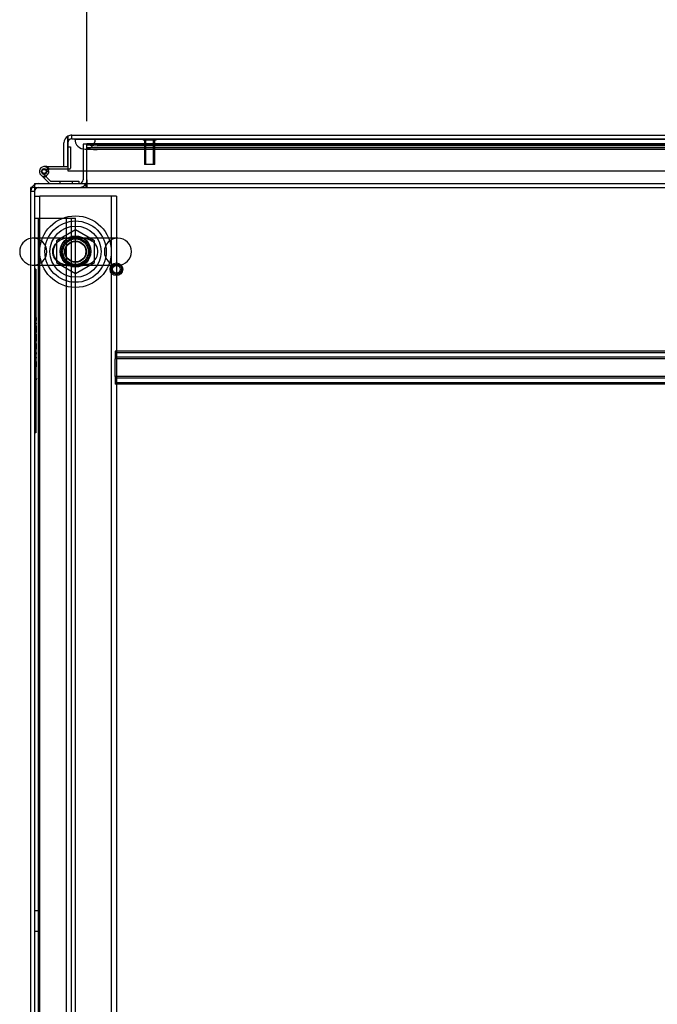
# Model space of a CAD drawing. Header units: inches. Extents: x 1 to 359, y -2 to 239.
# Tile 10 of 65: x 104 to 120, y 25 to 49. Entities that reach past the tile are written whole.
import ezdxf
from ezdxf.enums import TextEntityAlignment as Align
from ezdxf.lldxf.tags import DXFTag

# ---------------------------------------------------------------- set-up
doc = ezdxf.new("R2010")
doc.units = ezdxf.units.IN
doc.header["$MEASUREMENT"] = 0
for name, color, linetype in [('COM53964-5', 7, 'Continuous'), ('COM54746-60', 7, 'Continuous'), ('COM56676-2', 7, 'Continuous'), ('COM70216', 7, 'Continuous'), ('COM70220', 7, 'Continuous'), ('COM71195-7', 7, 'Continuous'), ('COM71298-9', 7, 'Continuous'), ('COM71299-9', 7, 'Continuous'), ('COM71300-10', 7, 'Continuous'), ('Default', 7, 'Continuous'), ('NTS18024', 7, 'Continuous'), ('QLB20185', 7, 'Continuous'), ('SCS86414', 7, 'Continuous'), ('STD26258', 7, 'Continuous'), ('WAF25377', 7, 'Continuous'), ('WAM254785', 7, 'Continuous')]:
    doc.layers.add(name, color=color, linetype=linetype)
doc.styles.add('SEACAD_Times_New_Roman', font='times.ttf')
tags = doc.linetypes.add('HIDDEN2', pattern=[0.1875, 0.125, -0.0625]).pattern_tags.tags
tags[6:7] = [DXFTag(74, 4), DXFTag(75, 0), DXFTag(340, '0'), DXFTag(46, 0.0), DXFTag(50, 0.0), DXFTag(44, 0.0), DXFTag(45, 0.0)]
tags[4:5] = [DXFTag(74, 4), DXFTag(75, 0), DXFTag(340, '0'), DXFTag(46, 0.0), DXFTag(50, 0.0), DXFTag(44, 0.0), DXFTag(45, 0.0)]
doc.dimstyles.new('HAMMOND_(STH_-_540x360)', dxfattribs={"dimtxt": 2, "dimasz": 2.5, "dimexe": 1, "dimexo": 1, "dimgap": 0.5, "dimtad": 0, "dimtih": 1, "dimtoh": 1, "dimzin": 0, "dimdsep": 46, "dimtxsty": 'SEACAD_Times_New_Roman', "dimblk1": '_SE_FILLED', "dimblk2": '_SE_FILLED', "dimsah": 1, "dimcen": 1, "dimadec": 0, "dimazin": 0, "dimtfac": 0.8, "dimtofl": 0, "dimtmove": 0, "dimatfit": 3, "dimfxl": 1, "dimtolj": 1, "dimtzin": 0, "dimarcsym": 0})

# ---------------------------------------------------------------- blocks, each defined once
blk = doc.blocks.new('SE2')
at = {"layer": 'COM53964-5', "color": 7, "linetype": 'HIDDEN2'}
for p, q in [((104.383, 43.976), (104.521, 43.976)), ((104.478, 9.601), (104.478, 43.976)), ((104.521, 43.976), (105.245, 43.976)), ((105.162, 9.601), (105.162, 43.976)), ((105.245, 43.976), (105.383, 43.976)), ((105.288, 9.601), (105.288, 43.976)), ((105.383, 9.601), (105.383, 43.976)), ((104.478, 27.038), (104.383, 27.038)), ((104.383, 26.538), (104.478, 26.538))]:
    blk.add_line(p, q, dxfattribs=at)
at = {"layer": 'COM54746-60', "color": 7, "linetype": 'Continuous'}
for p, q in [((105.195, 45.721), (105.196, 45.721)), ((104.748, 44.819), (104.537, 45.03)), ((104.579, 45.075), (104.774, 44.881)), ((104.683, 45.234), (104.615, 45.234)), ((104.732, 45.117), (104.67, 45.117)), ((104.683, 45.234), (105.195, 45.234)), ((104.719, 45.172), (104.739, 45.172)), ((105.196, 45.172), (104.739, 45.172)), ((105.195, 45.234), (105.195, 45.236)), ((104.774, 44.881), (105.467, 44.881)), ((105.467, 44.881), (105.467, 44.819))]:
    blk.add_line(p, q, dxfattribs=at)
at = {"layer": 'COM54746-60', "color": 7, "linetype": 'HIDDEN2'}
for p, q in [((105.196, 45.721), (105.257, 45.721)), ((105.257, 45.721), (105.257, 45.197)), ((104.553, 45.104), (104.553, 45.129)), ((104.603, 45.179), (104.628, 45.179)), ((104.628, 45.054), (104.603, 45.054)), ((104.615, 45.172), (104.719, 45.172)), ((104.732, 45.127), (104.67, 45.122)), ((104.678, 45.129), (104.678, 45.104)), ((105.232, 45.172), (105.196, 45.172)), ((105.002, 44.881), (105.002, 44.819)), ((105.306, 44.819), (105.306, 44.881))]:
    blk.add_line(p, q, dxfattribs=at)
at = {"layer": 'COM54746-60', "color": 7, "linetype": 'Continuous'}
blk.add_circle((104.615, 45.117), 0.05, dxfattribs=at)
for radius, start, end in [(0.117, 0, 227.608), (0.055, 0, 228.8041), (0.055, 228.8041, 0), (0.117, 287.0274, 0), (0.135, 24.0421, 60.0736)]:
    blk.add_arc((104.615, 45.117), radius, start, end, dxfattribs=at)
at = {"layer": 'COM54746-60', "color": 7, "linetype": 'HIDDEN2'}
for centre, radius, start, end in [((104.615, 45.117), 0.117, 227.608, 287.0274), ((104.603, 45.129), 0.05, 90, 180), ((104.603, 45.104), 0.05, 180, 270), ((104.628, 45.129), 0.05, 0, 90), ((104.628, 45.104), 0.05, 270, 0), ((105.232, 45.197), 0.025, 270, 0), ((104.615, 45.117), 0.135, 255.0294, 291.0142)]:
    blk.add_arc(centre, radius, start, end, dxfattribs=at)
at = {"layer": 'COM56676-2', "color": 7, "linetype": 'HIDDEN2'}
for p, q in [((104.383, 44.509), (104.508, 44.509)), ((104.568, 44.509), (104.508, 44.509)), ((104.508, 9.009), (104.508, 44.509)), ((106.198, 44.509), (104.568, 44.509)), ((106.258, 44.509), (106.198, 44.509)), ((106.258, 44.509), (106.258, 9.009)), ((106.383, 44.509), (106.258, 44.509)), ((106.383, 44.509), (106.383, 9.009))]:
    blk.add_line(p, q, dxfattribs=at)
blk.add_circle((105.383, 43.165), 0.375, dxfattribs=at)
at = {"layer": 'COM70216', "color": 7, "linetype": 'HIDDEN2'}
for p, q in [((131.85, 40.724), (106.35, 40.724)), ((106.35, 40.724), (106.35, 40.681)), ((131.85, 40.684), (106.35, 40.684)), ((106.35, 40.681), (106.35, 40.579)), ((106.35, 40.579), (106.35, 40.536)), ((131.85, 40.576), (106.35, 40.576)), ((106.35, 40.099), (106.35, 40.536)), ((131.85, 40.536), (106.35, 40.536)), ((131.85, 40.099), (106.35, 40.099)), ((106.35, 40.099), (106.35, 40.056)), ((131.85, 40.059), (106.35, 40.059)), ((106.35, 40.056), (106.35, 39.954)), ((106.35, 39.954), (106.35, 39.911)), ((131.85, 39.951), (106.35, 39.951)), ((131.85, 39.911), (106.35, 39.911))]:
    blk.add_line(p, q, dxfattribs=at)
at = {"layer": 'COM70220', "color": 7, "linetype": 'HIDDEN2'}
for p, q in [((105.367, 45.91), (105.866, 45.91)), ((105.367, 45.909), (105.367, 45.91)), ((105.367, 45.909), (105.866, 45.909)), ((105.616, 45.907), (105.367, 45.909)), ((105.865, 45.909), (105.616, 45.907)), ((105.616, 45.907), (105.866, 45.907)), ((105.865, 45.91), (105.865, 45.909)), ((105.866, 45.91), (132.334, 45.91)), ((105.866, 45.909), (132.334, 45.909)), ((105.866, 45.907), (132.334, 45.907)), ((105.616, 45.661), (105.866, 45.661)), ((105.866, 45.661), (132.334, 45.661))]:
    blk.add_line(p, q, dxfattribs=at)
blk.add_arc((105.616, 45.911), 0.25, 180, 0, dxfattribs=at)
at = {"layer": 'COM71195-7', "color": 7, "linetype": 'Continuous'}
for p, q in [((105.29, 46.006), (132.91, 46.006)), ((105.1, 45.236), (105.1, 45.816)), ((105.195, 45.98), (105.195, 45.816)), ((105.195, 45.236), (105.195, 45.816)), ((105.196, 45.816), (105.196, 45.98)), ((105.196, 45.816), (105.196, 45.131)), ((105.1, 45.236), (105.195, 45.236)), ((105.196, 45.131), (133.005, 45.131))]:
    blk.add_line(p, q, dxfattribs=at)
at = {"layer": 'COM71195-7', "color": 7, "linetype": 'HIDDEN2'}
for q in [(105.29, 46.006), (132.91, 45.911)]:
    blk.add_line((105.29, 45.911), q, dxfattribs=at)
at = {"layer": 'COM71195-7', "color": 7, "linetype": 'Continuous'}
for start, end in [(90, 120), (120, 180)]:
    blk.add_arc((105.29, 45.816), 0.19, start, end, dxfattribs=at)
at = {"layer": 'COM71195-7', "color": 7, "linetype": 'HIDDEN2'}
blk.add_arc((105.29, 45.816), 0.095, 90, 180, dxfattribs=at)
at = {"layer": 'COM71195-7', "color": 7, "linetype": 'Continuous'}
blk.add_ellipse((105.29, 45.816), major_axis=(0, -0.19), ratio=0.999171, start_param=3.141593, end_param=3.665191, dxfattribs=at)
at = {"layer": 'COM71195-7', "color": 7, "linetype": 'HIDDEN2'}
blk.add_ellipse((105.29, 45.816), major_axis=(0, -0.095), ratio=0.999171, start_param=3.141593, end_param=4.712389, dxfattribs=at)
at = {"layer": 'COM71298-9', "color": 7, "linetype": 'HIDDEN2'}
for p, q in [((105.663, 45.786), (105.663, 45.788)), ((105.664, 45.786), (105.663, 45.788)), ((132.701, 45.788), (105.663, 45.788)), ((132.701, 45.693), (105.664, 45.693)), ((132.451, 45.746), (105.913, 45.746)), ((132.451, 45.652), (105.913, 45.652))]:
    blk.add_line(p, q, dxfattribs=at)
blk.add_circle((105.383, 43.155), 0.375, dxfattribs=at)
for centre in [(105.913, 45.789), (105.913, 45.695)]:
    blk.add_ellipse(centre, major_axis=(-0.25, 0), ratio=0.173648, start_param=0.070105, end_param=1.570796, dxfattribs=at)
at = {"layer": 'COM71299-9', "color": 7, "linetype": 'HIDDEN2'}
for p, q in [((105.663, 45.786), (132.701, 45.786)), ((105.663, 45.131), (105.663, 45.786)), ((105.633, 44.819), (105.633, 44.724)), ((105.663, 44.819), (105.663, 44.724)), ((104.383, 44.724), (164.253, 44.724))]:
    blk.add_line(p, q, dxfattribs=at)
at = {"layer": 'COM71299-9', "color": 7, "linetype": 'Continuous'}
for p, q in [((105.663, 44.914), (105.663, 45.131)), ((104.383, 44.819), (164.253, 44.819)), ((104.383, 44.819), (104.383, 44.629)), ((105.663, 44.914), (105.663, 44.819)), ((104.383, 44.629), (104.383, 8.854))]:
    blk.add_line(p, q, dxfattribs=at)
at = {"layer": 'COM71300-10', "color": 7, "linetype": 'HIDDEN2'}
for p, q in [((105.663, 45.786), (105.568, 45.786)), ((105.568, 45.786), (105.568, 45.131)), ((104.383, 44.629), (104.288, 44.629))]:
    blk.add_line(p, q, dxfattribs=at)
at = {"layer": 'COM71300-10', "color": 7, "linetype": 'Continuous'}
for p, q in [((105.568, 45.131), (105.568, 44.914)), ((104.288, 8.949), (104.288, 44.724)), ((104.383, 44.724), (104.288, 44.724))]:
    blk.add_line(p, q, dxfattribs=at)
for centre, radius, start, end in [((104.478, 44.629), 0.19, 120, 150), ((105.473, 44.914), 0.095, 270, 0), ((105.473, 44.914), 0.19, 330, 0)]:
    blk.add_arc(centre, radius, start, end, dxfattribs=at)
at = {"layer": 'COM71300-10', "color": 7, "linetype": 'HIDDEN2'}
for centre, radius, start, end in [((104.478, 44.629), 0.19, 90, 120), ((105.473, 44.914), 0.19, 270, 330), ((104.478, 44.629), 0.19, 150, 180), ((104.478, 44.629), 0.095, 90, 180)]:
    blk.add_arc(centre, radius, start, end, dxfattribs=at)
at = {"layer": 'NTS18024', "color": 7, "linetype": 'HIDDEN2'}
for p, q in [((105.379, 43.692), (104.918, 43.418)), ((105.848, 43.418), (105.379, 43.692)), ((104.918, 43.418), (104.918, 42.892)), ((105.848, 42.892), (105.848, 43.418)), ((104.918, 42.892), (105.383, 42.62)), ((105.383, 42.62), (105.848, 42.892))]:
    blk.add_line(p, q, dxfattribs=at)
for radius in [0.312, 0.263]:
    blk.add_circle((105.383, 43.155), radius, dxfattribs=at)
at = {"layer": 'QLB20185', "color": 7, "linetype": 'HIDDEN2'}
for p, q in [((104.413, 42.724), (104.383, 42.724)), ((104.413, 42.724), (104.413, 42.349)), ((104.413, 42.349), (104.413, 39.099)), ((104.43, 41.565), (104.412, 41.565)), ((104.43, 41.551), (104.412, 41.551)), ((104.43, 41.531), (104.412, 41.531)), ((104.428, 41.544), (104.413, 41.544)), ((104.428, 41.529), (104.413, 41.529)), ((104.428, 41.528), (104.413, 41.528)), ((104.428, 41.527), (104.413, 41.527)), ((104.428, 41.519), (104.413, 41.519)), ((104.428, 41.495), (104.413, 41.495)), ((104.428, 41.494), (104.413, 41.494)), ((104.428, 41.491), (104.413, 41.491)), ((104.428, 41.474), (104.413, 41.474)), ((104.428, 41.44), (104.413, 41.44)), ((104.428, 41.537), (104.428, 41.544)), ((104.428, 41.519), (104.428, 41.529)), ((104.428, 41.491), (104.428, 41.519)), ((104.428, 41.474), (104.428, 41.49)), ((104.412, 41.387), (104.43, 41.387)), ((104.412, 41.387), (104.43, 41.387)), ((104.43, 41.347), (104.412, 41.347)), ((104.412, 41.243), (104.43, 41.243)), ((104.428, 41.413), (104.413, 41.413)), ((104.428, 41.405), (104.413, 41.405)), ((104.428, 41.402), (104.413, 41.402)), ((104.428, 41.401), (104.413, 41.401)), ((104.428, 41.389), (104.413, 41.389)), ((104.428, 41.345), (104.413, 41.345)), ((104.428, 41.303), (104.413, 41.303)), ((104.428, 41.288), (104.413, 41.288)), ((104.428, 41.245), (104.413, 41.245)), ((104.428, 41.191), (104.413, 41.191)), ((104.428, 41.176), (104.413, 41.176)), ((104.428, 41.389), (104.428, 41.405)), ((104.428, 41.337), (104.428, 41.345)), ((104.428, 41.176), (104.428, 41.337)), ((104.43, 41.14), (104.412, 41.14)), ((104.412, 40.992), (104.43, 40.992)), ((104.412, 40.977), (104.43, 40.977)), ((104.412, 40.977), (104.43, 40.977)), ((104.412, 40.962), (104.43, 40.962)), ((104.428, 41.138), (104.413, 41.138)), ((104.428, 41.111), (104.413, 41.111)), ((104.428, 41.096), (104.413, 41.096)), ((104.428, 41.014), (104.413, 41.014)), ((104.428, 41.006), (104.413, 41.006)), ((104.428, 40.998), (104.413, 40.998)), ((104.428, 40.994), (104.413, 40.994)), ((104.428, 40.99), (104.413, 40.99)), ((104.428, 40.984), (104.413, 40.984)), ((104.428, 40.982), (104.413, 40.982)), ((104.428, 40.972), (104.413, 40.972)), ((104.428, 40.969), (104.413, 40.969)), ((104.428, 41.131), (104.428, 41.138)), ((104.428, 41.021), (104.428, 41.131)), ((104.428, 40.99), (104.428, 41.021)), ((104.428, 40.969), (104.428, 40.99)), ((104.43, 40.905), (104.412, 40.905)), ((104.412, 40.785), (104.43, 40.785)), ((104.412, 40.771), (104.43, 40.771)), ((104.428, 40.912), (104.413, 40.912)), ((104.428, 40.898), (104.413, 40.898)), ((104.428, 40.893), (104.413, 40.893)), ((104.428, 40.89), (104.413, 40.89)), ((104.428, 40.871), (104.413, 40.871)), ((104.428, 40.87), (104.413, 40.87)), ((104.428, 40.801), (104.413, 40.801)), ((104.428, 40.79), (104.413, 40.79)), ((104.428, 40.785), (104.413, 40.785)), ((104.428, 40.785), (104.413, 40.785)), ((104.428, 40.783), (104.413, 40.783)), ((104.428, 40.774), (104.413, 40.774)), ((104.428, 40.773), (104.413, 40.773)), ((104.428, 40.77), (104.413, 40.77)), ((104.428, 40.77), (104.428, 40.912)), ((104.43, 40.474), (104.412, 40.474)), ((104.43, 40.474), (104.412, 40.474)), ((104.428, 40.688), (104.413, 40.688)), ((104.428, 40.684), (104.413, 40.684)), ((104.428, 40.675), (104.413, 40.675)), ((104.428, 40.673), (104.413, 40.673)), ((104.428, 40.667), (104.413, 40.667)), ((104.428, 40.664), (104.413, 40.664)), ((104.428, 40.654), (104.413, 40.654)), ((104.428, 40.645), (104.413, 40.645)), ((104.428, 40.582), (104.413, 40.582)), ((104.428, 40.576), (104.413, 40.576)), ((104.428, 40.574), (104.413, 40.574)), ((104.428, 40.568), (104.413, 40.568)), ((104.428, 40.566), (104.413, 40.566)), ((104.428, 40.557), (104.413, 40.557)), ((104.428, 40.554), (104.413, 40.554)), ((104.428, 40.472), (104.413, 40.472)), ((104.428, 40.472), (104.413, 40.472)), ((104.428, 40.472), (104.413, 40.472)), ((104.428, 40.466), (104.413, 40.466)), ((104.428, 40.684), (104.428, 40.688)), ((104.428, 40.675), (104.428, 40.684)), ((104.428, 40.664), (104.428, 40.675)), ((104.428, 40.645), (104.428, 40.664)), ((104.428, 40.554), (104.428, 40.576)), ((104.428, 40.464), (104.428, 40.472)), ((104.428, 40.349), (104.428, 40.464)), ((104.412, 40.34), (104.43, 40.34)), ((104.43, 40.26), (104.412, 40.26)), ((104.43, 40.256), (104.412, 40.256)), ((104.43, 40.245), (104.412, 40.245)), ((104.43, 40.241), (104.412, 40.241)), ((104.428, 40.414), (104.413, 40.414)), ((104.428, 40.4), (104.413, 40.4)), ((104.428, 40.342), (104.413, 40.342)), ((104.428, 40.25), (104.413, 40.25)), ((104.428, 40.24), (104.413, 40.24)), ((104.428, 40.342), (104.428, 40.349)), ((104.412, 40.13), (104.43, 40.13)), ((104.412, 40.126), (104.43, 40.126)), ((104.43, 40.052), (104.412, 40.052)), ((104.428, 40.145), (104.413, 40.145)), ((104.428, 40.141), (104.413, 40.141)), ((104.428, 40.045), (104.413, 40.045)), ((104.428, 40.039), (104.413, 40.039)), ((104.428, 40.034), (104.413, 40.034)), ((104.428, 40.032), (104.413, 40.032)), ((104.428, 40.02), (104.413, 40.02)), ((104.428, 40.052), (104.428, 40.045)), ((104.428, 40.02), (104.428, 40.045)), ((104.412, 39.922), (104.43, 39.922)), ((104.412, 39.922), (104.43, 39.922)), ((104.412, 39.908), (104.43, 39.908)), ((104.428, 39.939), (104.413, 39.939)), ((104.428, 39.928), (104.413, 39.928)), ((104.428, 39.926), (104.413, 39.926)), ((104.413, 39.099), (104.413, 38.724)), ((104.413, 38.724), (104.383, 38.724))]:
    blk.add_line(p, q, dxfattribs=at)
at = {"layer": 'SCS86414', "color": 7, "linetype": 'HIDDEN2'}
for p, q in [((105.38, 43.486), (104.348, 43.486)), ((106.419, 43.486), (105.38, 43.486)), ((104.348, 42.824), (105.388, 42.824)), ((105.388, 42.824), (106.419, 42.824))]:
    blk.add_line(p, q, dxfattribs=at)
for radius in [0.625, 0.312, 0.252]:
    blk.add_circle((105.383, 43.155), radius, dxfattribs=at)
at = {"layer": 'SCS86414', "color": 7, "linetype": 'Continuous'}
blk.add_arc((104.348, 43.155), 0.331, 100.3132, 259.6868, dxfattribs=at)
at = {"layer": 'SCS86414', "color": 7, "linetype": 'HIDDEN2'}
for centre, start, end in [((104.348, 43.155), 90, 100.3132), ((104.348, 43.155), 270, 90), ((106.419, 43.155), 90, 270), ((106.419, 43.155), 270, 90), ((104.348, 43.155), 259.6868, 270)]:
    blk.add_arc(centre, 0.331, start, end, dxfattribs=at)
for points, knots in [([(104.905, 43.349), (104.866, 43.3), (104.841, 43.239), (104.833, 43.108), (104.851, 43.042), (104.919, 42.936), (104.966, 42.896), (105.043, 42.855), (105.07, 42.845), (105.126, 42.829), (105.154, 42.824), (105.209, 42.817), (105.236, 42.816), (105.264, 42.816)], [0, 0, 0, 0, 0.0625, 0.0625, 0.125, 0.125, 0.1875, 0.1875, 0.21875, 0.21875, 0.25, 0.25, 0.2786551, 0.2786551, 0.2786551, 0.2786551]), ([(105.516, 42.816), (105.528, 42.816), (105.541, 42.817), (105.612, 42.821), (105.667, 42.832), (105.773, 42.878), (105.823, 42.913), (105.9, 43.009), (105.926, 43.071), (105.934, 43.201), (105.916, 43.267), (105.866, 43.346), (105.845, 43.37), (105.8, 43.41), (105.776, 43.427), (105.698, 43.468), (105.643, 43.483), (105.556, 43.492), (105.527, 43.494), (105.466, 43.494), (105.434, 43.493), (105.37, 43.493), (105.337, 43.493), (105.274, 43.494), (105.244, 43.494), (105.156, 43.488), (105.1, 43.478), (104.994, 43.432), (104.944, 43.397), (104.905, 43.349)], [0.3620792, 0.3620792, 0.3620792, 0.3620792, 0.375, 0.375, 0.4375, 0.4375, 0.5, 0.5, 0.5625, 0.5625, 0.625, 0.625, 0.65625, 0.65625, 0.6875, 0.6875, 0.75, 0.75, 0.78125, 0.78125, 0.8125, 0.8125, 0.84375, 0.84375, 0.875, 0.875, 0.9375, 0.9375, 1, 1, 1, 1]), ([(105.162, 43.478), (105.177, 43.48), (105.191, 43.482), (105.236, 43.485), (105.266, 43.486), (105.328, 43.486), (105.36, 43.486), (105.456, 43.486), (105.519, 43.487), (105.636, 43.476), (105.693, 43.463), (105.762, 43.431), (105.776, 43.423), (105.79, 43.414)], [0.1093243, 0.1093243, 0.1093243, 0.1093243, 0.125, 0.125, 0.15625, 0.15625, 0.1875, 0.1875, 0.25, 0.25, 0.3125, 0.3125, 0.3299994, 0.3299994, 0.3299994, 0.3299994]), ([(105.678, 42.847), (105.64, 42.836), (105.601, 42.83), (105.501, 42.822), (105.438, 42.824), (105.341, 42.824), (105.309, 42.823), (105.247, 42.824), (105.217, 42.825), (105.128, 42.834), (105.072, 42.847), (104.965, 42.898), (104.916, 42.935), (104.844, 43.037), (104.823, 43.101), (104.828, 43.23), (104.854, 43.292), (104.893, 43.34)], [0.5825124, 0.5825124, 0.5825124, 0.5825124, 0.625, 0.625, 0.6875, 0.6875, 0.71875, 0.71875, 0.75, 0.75, 0.8125, 0.8125, 0.875, 0.875, 0.9375, 0.9375, 1, 1, 1, 1])]:
    blk.add_open_spline(points, degree=3, knots=knots, dxfattribs=at)
blk.add_open_spline([(104.893, 43.34), (104.922, 43.377), (104.958, 43.405), (104.997, 43.426)], degree=3, dxfattribs=at)
at = {"layer": 'STD26258', "color": 7, "linetype": 'HIDDEN2'}
for p, q in [((107.039, 45.911), (107.039, 45.88)), ((107.352, 45.88), (107.039, 45.88)), ((107.07, 45.88), (107.07, 45.286)), ((107.101, 45.286), (107.101, 45.88)), ((107.29, 45.286), (107.29, 45.88)), ((107.32, 45.286), (107.32, 45.88)), ((107.352, 45.88), (107.352, 45.911)), ((107.32, 45.286), (107.07, 45.286))]:
    blk.add_line(p, q, dxfattribs=at)
for radius in [0.156, 0.125, 0.0944]:
    blk.add_circle((106.383, 42.724), radius, dxfattribs=at)
at = {"layer": 'WAF25377', "color": 7, "linetype": 'HIDDEN2'}
for radius in [0.875, 0.34]:
    blk.add_circle((105.383, 43.155), radius, dxfattribs=at)
at = {"layer": 'WAM254785', "color": 7, "linetype": 'HIDDEN2'}
for radius in [0.75, 0.312]:
    blk.add_circle((105.383, 43.155), radius, dxfattribs=at)
blk = doc.blocks.new('DMBLK104')
at = {"layer": 'Default', "linetype": 'Continuous', "transparency": 16777216}
for points in [[(108.163, 55.01), (105.663, 54.593), (108.163, 54.177)], [(129.714, 55.01), (129.714, 54.177), (132.214, 54.593)]]:
    blk.add_hatch(color=7, dxfattribs=at).paths.add_polyline_path(points)
at = {"layer": 'Default', "color": 7, "linetype": 'Continuous', "transparency": 16777216}
for p, q in [((105.663, 46.35), (105.663, 55.593)), ((132.214, 46.601), (132.214, 55.593)), ((105.663, 54.593), (110.68, 54.593)), ((127.198, 54.593), (132.214, 54.593))]:
    blk.add_line(p, q, dxfattribs=at)
at = {"layer": 'Default', "color": 7, "linetype": 'Continuous', "transparency": 16777216, "style": 'SEACAD_Times_New_Roman'}
for s, p in [('26.55', (115.527, 55.593)), ('OPENNING', (111.38, 52.593))]:
    blk.add_text(s, height=2, dxfattribs=at).set_placement(p, align=Align.TOP_LEFT)
blk = doc.blocks.new('_SE_FILLED')
at = {"color": 0}
blk.add_line((0, 0), (-1, 0), dxfattribs=at)
blk.add_solid([(0, 0), (-1, -0.1665), (-1, 0.1665), (0, 0)], dxfattribs=at)

msp = doc.modelspace()

# ---------------------------------------------------------------- block references
at = {"layer": 'Default'}
msp.add_blockref('SE2', (0, 0), dxfattribs=at)

# ---------------------------------------------------------------- dimensions: what is measured, and where the dimension line sits
at = {"layer": 'Default', "color": 7, "linetype": 'Continuous'}
dim = msp.add_linear_dim(base=(132.214, 54.593), p1=(105.663, 45.35), p2=(132.214, 45.601), text='\\A1;<>\\POPENNING', dimstyle='HAMMOND_(STH_-_540x360)', dxfattribs=at)
dim.commit()
dim.dimension.update_dxf_attribs({"geometry": 'DMBLK104', "text_midpoint": (118.939, 54.593), "dimtype": 160})

doc.saveas('drawing.dxf')
